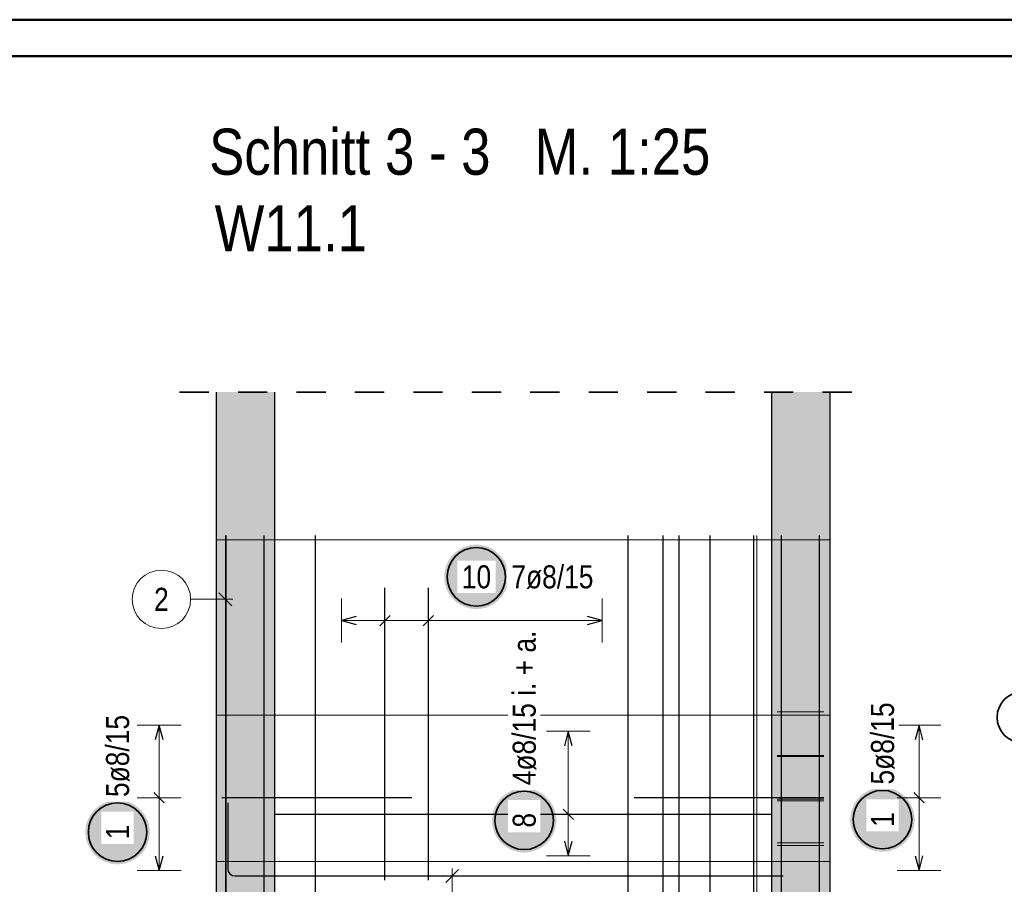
# Model space of a CAD drawing. Header units: millimetres. Extents: x -12.7 to 49.1, y -8.7 to 26.3.
# Tile 26 of 35: x 25.3 to 28.7, y 18.1 to 21. Entities that reach past the tile are written whole.
import ezdxf

# ---------------------------------------------------------------- set-up
doc = ezdxf.new("R2010")
doc.units = ezdxf.units.MM
doc.linetypes.add('HIDDEN', pattern=[0.375, 0.25, -0.125])
doc.layers.add('nplo Bewehrung', color=7, linetype='Continuous', lineweight=20)
doc.styles.add('Arial Narrow', font='ARIALN.TTF')
doc.linetypes.add('STRAKON_Linetype_13', pattern='A,15,[130,ltypeshp.shx,S=1.875,R=-30,X=0,Y=0],-1.875,[130,ltypeshp.shx,S=1.875,R=-30,X=0,Y=0]', length=16.875)

msp = doc.modelspace()

# ---------------------------------------------------------------- hatches: boundary and pattern name
at = {"lineweight": 13, "true_color": 0xd7ffd7}
for points in [[(26.1613, 18.7111), (26.1613, 19.7511), (25.9613, 19.7511), (25.9613, 18.7111)], [(28.0613, 18.7111), (28.0613, 19.7511), (27.8613, 19.7511), (27.8613, 18.7111)], [(26.1613, 15.7111), (26.1613, 18.7111), (25.9613, 18.7111), (25.9613, 15.7111)], [(28.0613, 15.7111), (28.0613, 18.7111), (27.8613, 18.7111), (27.8613, 15.7111)]]:
    msp.add_hatch(color=254, dxfattribs=at).paths.add_polyline_path(points)
at = {"lineweight": 25, "true_color": 0xffffff}
for points in [[(26.9617, 19.1192), (26.9616, 19.1231), (26.9614, 19.1269), (26.9611, 19.1307), (26.9606, 19.1345), (26.96, 19.1383), (26.9593, 19.1421), (26.9584, 19.1458), (26.9574, 19.1496), (26.9563, 19.1532), (26.9551, 19.1569), (26.9537, 19.1604), (26.9522, 19.164), (26.9506, 19.1675), (26.9488, 19.1709), (26.947, 19.1742), (26.945, 19.1775), (26.9429, 19.1807), (26.9407, 19.1839), (26.9384, 19.187), (26.936, 19.1899), (26.9335, 19.1928), (26.9308, 19.1957), (26.9281, 19.1984), (26.9253, 19.201), (26.9224, 19.2035), (26.9194, 19.2059), (26.9164, 19.2082), (26.9132, 19.2104), (26.91, 19.2125), (26.9067, 19.2145), (26.9034, 19.2164), (26.8999, 19.2181), (26.8965, 19.2197), (26.8929, 19.2212), (26.8893, 19.2226), (26.8857, 19.2239), (26.882, 19.225), (26.8783, 19.226), (26.8746, 19.2268), (26.8708, 19.2276), (26.867, 19.2282), (26.8632, 19.2286), (26.8594, 19.229), (26.8555, 19.2292), (26.8517, 19.2292), (26.8479, 19.2292), (26.844, 19.229), (26.8402, 19.2286), (26.8364, 19.2282), (26.8326, 19.2276), (26.8288, 19.2268), (26.8251, 19.226), (26.8214, 19.225), (26.8177, 19.2239), (26.8141, 19.2226), (26.8105, 19.2212), (26.807, 19.2197), (26.8035, 19.2181), (26.8001, 19.2164), (26.7967, 19.2145), (26.7934, 19.2125), (26.7902, 19.2104), (26.7871, 19.2082), (26.784, 19.2059), (26.781, 19.2035), (26.7781, 19.201), (26.7753, 19.1984), (26.7726, 19.1957), (26.77, 19.1928), (26.7674, 19.1899), (26.765, 19.187), (26.7627, 19.1839), (26.7605, 19.1807), (26.7584, 19.1775), (26.7564, 19.1742), (26.7546, 19.1709), (26.7528, 19.1675), (26.7512, 19.164), (26.7497, 19.1604), (26.7483, 19.1569), (26.7471, 19.1532), (26.746, 19.1496), (26.745, 19.1458), (26.7441, 19.1421), (26.7434, 19.1383), (26.7428, 19.1345), (26.7423, 19.1307), (26.742, 19.1269), (26.7418, 19.1231), (26.7417, 19.1192), (26.7418, 19.1154), (26.742, 19.1116), (26.7423, 19.1077), (26.7428, 19.1039), (26.7434, 19.1001), (26.7441, 19.0964), (26.745, 19.0926), (26.746, 19.0889), (26.7471, 19.0852), (26.7483, 19.0816), (26.7497, 19.078), (26.7512, 19.0745), (26.7528, 19.071), (26.7546, 19.0676), (26.7564, 19.0642), (26.7584, 19.0609), (26.7605, 19.0577), (26.7627, 19.0546), (26.765, 19.0515), (26.7674, 19.0485), (26.77, 19.0456), (26.7726, 19.0428), (26.7753, 19.0401), (26.7781, 19.0375), (26.781, 19.035), (26.784, 19.0326), (26.7871, 19.0302), (26.7902, 19.028), (26.7934, 19.026), (26.7967, 19.024), (26.8001, 19.0221), (26.8035, 19.0204), (26.807, 19.0187), (26.8105, 19.0172), (26.8141, 19.0159), (26.8177, 19.0146), (26.8214, 19.0135), (26.8251, 19.0125), (26.8288, 19.0116), (26.8326, 19.0109), (26.8364, 19.0103), (26.8402, 19.0098), (26.844, 19.0095), (26.8479, 19.0093), (26.8517, 19.0092), (26.8555, 19.0093), (26.8594, 19.0095), (26.8632, 19.0098), (26.867, 19.0103), (26.8708, 19.0109), (26.8746, 19.0116), (26.8783, 19.0125), (26.882, 19.0135), (26.8857, 19.0146), (26.8893, 19.0159), (26.8929, 19.0172), (26.8965, 19.0187), (26.8999, 19.0204), (26.9034, 19.0221), (26.9067, 19.024), (26.91, 19.026), (26.9132, 19.028), (26.9164, 19.0302), (26.9194, 19.0326), (26.9224, 19.035), (26.9253, 19.0375), (26.9281, 19.0401), (26.9308, 19.0428), (26.9335, 19.0456), (26.936, 19.0485), (26.9384, 19.0515), (26.9407, 19.0546), (26.9429, 19.0577), (26.945, 19.0609), (26.947, 19.0642), (26.9488, 19.0676), (26.9506, 19.071), (26.9522, 19.0745), (26.9537, 19.078), (26.9551, 19.0816), (26.9563, 19.0852), (26.9574, 19.0889), (26.9584, 19.0926), (26.9593, 19.0964), (26.96, 19.1001), (26.9606, 19.1039), (26.9611, 19.1077), (26.9614, 19.1116)], [(27.1256, 18.2862), (27.1255, 18.2901), (27.1253, 18.2939), (27.125, 18.2977), (27.1245, 18.3015), (27.1239, 18.3053), (27.1232, 18.3091), (27.1223, 18.3128), (27.1213, 18.3166), (27.1202, 18.3202), (27.1189, 18.3239), (27.1176, 18.3274), (27.1161, 18.331), (27.1144, 18.3345), (27.1127, 18.3379), (27.1108, 18.3412), (27.1088, 18.3445), (27.1068, 18.3477), (27.1046, 18.3509), (27.1022, 18.354), (27.0998, 18.3569), (27.0973, 18.3598), (27.0947, 18.3626), (27.092, 18.3654), (27.0892, 18.368), (27.0863, 18.3705), (27.0833, 18.3729), (27.0802, 18.3752), (27.0771, 18.3774), (27.0739, 18.3795), (27.0706, 18.3815), (27.0672, 18.3834), (27.0638, 18.3851), (27.0603, 18.3867), (27.0568, 18.3882), (27.0532, 18.3896), (27.0496, 18.3908), (27.0459, 18.392), (27.0422, 18.393), (27.0384, 18.3938), (27.0347, 18.3946), (27.0309, 18.3952), (27.0271, 18.3956), (27.0232, 18.396), (27.0194, 18.3962), (27.0156, 18.3962), (27.0117, 18.3962), (27.0079, 18.396), (27.0041, 18.3956), (27.0003, 18.3952), (26.9965, 18.3946), (26.9927, 18.3938), (26.9889, 18.393), (26.9852, 18.392), (26.9816, 18.3908), (26.9779, 18.3896), (26.9744, 18.3882), (26.9708, 18.3867), (26.9673, 18.3851), (26.9639, 18.3834), (26.9606, 18.3815), (26.9573, 18.3795), (26.9541, 18.3774), (26.9509, 18.3752), (26.9478, 18.3729), (26.9449, 18.3705), (26.942, 18.368), (26.9391, 18.3654), (26.9364, 18.3626), (26.9338, 18.3598), (26.9313, 18.3569), (26.9289, 18.354), (26.9266, 18.3509), (26.9244, 18.3477), (26.9223, 18.3445), (26.9203, 18.3412), (26.9184, 18.3379), (26.9167, 18.3345), (26.9151, 18.331), (26.9136, 18.3274), (26.9122, 18.3239), (26.9109, 18.3202), (26.9098, 18.3166), (26.9088, 18.3128), (26.908, 18.3091), (26.9072, 18.3053), (26.9066, 18.3015), (26.9062, 18.2977), (26.9058, 18.2939), (26.9056, 18.2901), (26.9056, 18.2862), (26.9056, 18.2824), (26.9058, 18.2786), (26.9062, 18.2747), (26.9066, 18.2709), (26.9072, 18.2671), (26.908, 18.2634), (26.9088, 18.2596), (26.9098, 18.2559), (26.9109, 18.2522), (26.9122, 18.2486), (26.9136, 18.245), (26.9151, 18.2415), (26.9167, 18.238), (26.9184, 18.2346), (26.9203, 18.2312), (26.9223, 18.2279), (26.9244, 18.2247), (26.9266, 18.2216), (26.9289, 18.2185), (26.9313, 18.2155), (26.9338, 18.2126), (26.9364, 18.2098), (26.9391, 18.2071), (26.942, 18.2045), (26.9449, 18.202), (26.9478, 18.1995), (26.9509, 18.1972), (26.9541, 18.195), (26.9573, 18.1929), (26.9606, 18.191), (26.9639, 18.1891), (26.9673, 18.1874), (26.9708, 18.1857), (26.9744, 18.1842), (26.9779, 18.1829), (26.9816, 18.1816), (26.9852, 18.1805), (26.9889, 18.1795), (26.9927, 18.1786), (26.9965, 18.1779), (27.0003, 18.1773), (27.0041, 18.1768), (27.0079, 18.1765), (27.0117, 18.1763), (27.0156, 18.1762), (27.0194, 18.1763), (27.0232, 18.1765), (27.0271, 18.1768), (27.0309, 18.1773), (27.0347, 18.1779), (27.0384, 18.1786), (27.0422, 18.1795), (27.0459, 18.1805), (27.0496, 18.1816), (27.0532, 18.1829), (27.0568, 18.1842), (27.0603, 18.1857), (27.0638, 18.1874), (27.0672, 18.1891), (27.0706, 18.191), (27.0739, 18.1929), (27.0771, 18.195), (27.0802, 18.1972), (27.0833, 18.1995), (27.0863, 18.202), (27.0892, 18.2045), (27.092, 18.2071), (27.0947, 18.2098), (27.0973, 18.2126), (27.0998, 18.2155), (27.1022, 18.2185), (27.1046, 18.2216), (27.1068, 18.2247), (27.1088, 18.2279), (27.1108, 18.2312), (27.1127, 18.2346), (27.1144, 18.238), (27.1161, 18.2415), (27.1176, 18.245), (27.1189, 18.2486), (27.1202, 18.2522), (27.1213, 18.2559), (27.1223, 18.2596), (27.1232, 18.2634), (27.1239, 18.2671), (27.1245, 18.2709), (27.125, 18.2747), (27.1253, 18.2786)], [(28.3515, 18.2888), (28.3514, 18.2927), (28.3512, 18.2965), (28.3509, 18.3003), (28.3504, 18.3042), (28.3498, 18.3079), (28.3491, 18.3117), (28.3482, 18.3155), (28.3472, 18.3192), (28.3461, 18.3228), (28.3448, 18.3265), (28.3434, 18.3301), (28.3419, 18.3336), (28.3403, 18.3371), (28.3386, 18.3405), (28.3367, 18.3438), (28.3347, 18.3471), (28.3327, 18.3504), (28.3304, 18.3535), (28.3281, 18.3566), (28.3257, 18.3596), (28.3232, 18.3624), (28.3206, 18.3653), (28.3179, 18.368), (28.3151, 18.3706), (28.3122, 18.3731), (28.3092, 18.3755), (28.3061, 18.3778), (28.303, 18.38), (28.2997, 18.3821), (28.2965, 18.3841), (28.2931, 18.386), (28.2897, 18.3877), (28.2862, 18.3893), (28.2827, 18.3908), (28.2791, 18.3922), (28.2754, 18.3935), (28.2718, 18.3946), (28.2681, 18.3956), (28.2643, 18.3964), (28.2606, 18.3972), (28.2568, 18.3978), (28.253, 18.3982), (28.2491, 18.3986), (28.2453, 18.3988), (28.2415, 18.3988), (28.2376, 18.3988), (28.2338, 18.3986), (28.23, 18.3982), (28.2261, 18.3978), (28.2224, 18.3972), (28.2186, 18.3964), (28.2148, 18.3956), (28.2111, 18.3946), (28.2075, 18.3935), (28.2038, 18.3922), (28.2002, 18.3908), (28.1967, 18.3893), (28.1932, 18.3877), (28.1898, 18.386), (28.1865, 18.3841), (28.1832, 18.3821), (28.1799, 18.38), (28.1768, 18.3778), (28.1737, 18.3755), (28.1707, 18.3731), (28.1679, 18.3706), (28.165, 18.368), (28.1623, 18.3653), (28.1597, 18.3624), (28.1572, 18.3596), (28.1548, 18.3566), (28.1525, 18.3535), (28.1503, 18.3504), (28.1482, 18.3471), (28.1462, 18.3438), (28.1443, 18.3405), (28.1426, 18.3371), (28.141, 18.3336), (28.1395, 18.3301), (28.1381, 18.3265), (28.1368, 18.3228), (28.1357, 18.3192), (28.1347, 18.3155), (28.1339, 18.3117), (28.1331, 18.3079), (28.1325, 18.3042), (28.1321, 18.3003), (28.1317, 18.2965), (28.1315, 18.2927), (28.1315, 18.2888), (28.1315, 18.285), (28.1317, 18.2812), (28.1321, 18.2773), (28.1325, 18.2735), (28.1331, 18.2697), (28.1339, 18.266), (28.1347, 18.2622), (28.1357, 18.2585), (28.1368, 18.2549), (28.1381, 18.2512), (28.1395, 18.2476), (28.141, 18.2441), (28.1426, 18.2406), (28.1443, 18.2372), (28.1462, 18.2338), (28.1482, 18.2306), (28.1503, 18.2273), (28.1525, 18.2242), (28.1548, 18.2211), (28.1572, 18.2181), (28.1597, 18.2152), (28.1623, 18.2124), (28.165, 18.2097), (28.1679, 18.2071), (28.1707, 18.2046), (28.1737, 18.2022), (28.1768, 18.1999), (28.1799, 18.1977), (28.1832, 18.1956), (28.1865, 18.1936), (28.1898, 18.1917), (28.1932, 18.19), (28.1967, 18.1884), (28.2002, 18.1869), (28.2038, 18.1855), (28.2075, 18.1842), (28.2111, 18.1831), (28.2148, 18.1821), (28.2186, 18.1812), (28.2224, 18.1805), (28.2261, 18.1799), (28.23, 18.1794), (28.2338, 18.1791), (28.2376, 18.1789), (28.2415, 18.1788), (28.2453, 18.1789), (28.2491, 18.1791), (28.253, 18.1794), (28.2568, 18.1799), (28.2606, 18.1805), (28.2643, 18.1812), (28.2681, 18.1821), (28.2718, 18.1831), (28.2754, 18.1842), (28.2791, 18.1855), (28.2827, 18.1869), (28.2862, 18.1884), (28.2897, 18.19), (28.2931, 18.1917), (28.2965, 18.1936), (28.2997, 18.1956), (28.303, 18.1977), (28.3061, 18.1999), (28.3092, 18.2022), (28.3122, 18.2046), (28.3151, 18.2071), (28.3179, 18.2097), (28.3206, 18.2124), (28.3232, 18.2152), (28.3257, 18.2181), (28.3281, 18.2211), (28.3304, 18.2242), (28.3327, 18.2273), (28.3347, 18.2306), (28.3367, 18.2338), (28.3386, 18.2372), (28.3403, 18.2406), (28.3419, 18.2441), (28.3434, 18.2476), (28.3448, 18.2512), (28.3461, 18.2549), (28.3472, 18.2585), (28.3482, 18.2622), (28.3491, 18.266), (28.3498, 18.2697), (28.3504, 18.2735), (28.3509, 18.2773), (28.3512, 18.2812)], [(25.7342, 18.246), (25.7341, 18.2498), (25.7339, 18.2536), (25.7336, 18.2575), (25.7331, 18.2613), (25.7325, 18.2651), (25.7318, 18.2688), (25.7309, 18.2726), (25.7299, 18.2763), (25.7288, 18.28), (25.7275, 18.2836), (25.7262, 18.2872), (25.7247, 18.2907), (25.723, 18.2942), (25.7213, 18.2976), (25.7194, 18.301), (25.7175, 18.3043), (25.7154, 18.3075), (25.7132, 18.3106), (25.7109, 18.3137), (25.7084, 18.3167), (25.7059, 18.3196), (25.7033, 18.3224), (25.7006, 18.3251), (25.6978, 18.3277), (25.6949, 18.3302), (25.6919, 18.3327), (25.6888, 18.335), (25.6857, 18.3372), (25.6825, 18.3393), (25.6792, 18.3412), (25.6758, 18.3431), (25.6724, 18.3448), (25.6689, 18.3465), (25.6654, 18.348), (25.6618, 18.3493), (25.6582, 18.3506), (25.6545, 18.3517), (25.6508, 18.3527), (25.6471, 18.3536), (25.6433, 18.3543), (25.6395, 18.3549), (25.6357, 18.3554), (25.6319, 18.3557), (25.628, 18.3559), (25.6242, 18.356), (25.6203, 18.3559), (25.6165, 18.3557), (25.6127, 18.3554), (25.6089, 18.3549), (25.6051, 18.3543), (25.6013, 18.3536), (25.5976, 18.3527), (25.5939, 18.3517), (25.5902, 18.3506), (25.5866, 18.3493), (25.583, 18.348), (25.5794, 18.3465), (25.576, 18.3448), (25.5725, 18.3431), (25.5692, 18.3412), (25.5659, 18.3393), (25.5627, 18.3372), (25.5595, 18.335), (25.5565, 18.3327), (25.5535, 18.3302), (25.5506, 18.3277), (25.5478, 18.3251), (25.5451, 18.3224), (25.5424, 18.3196), (25.5399, 18.3167), (25.5375, 18.3137), (25.5352, 18.3106), (25.533, 18.3075), (25.5309, 18.3043), (25.5289, 18.301), (25.5271, 18.2976), (25.5253, 18.2942), (25.5237, 18.2907), (25.5222, 18.2872), (25.5208, 18.2836), (25.5196, 18.28), (25.5184, 18.2763), (25.5174, 18.2726), (25.5166, 18.2688), (25.5159, 18.2651), (25.5153, 18.2613), (25.5148, 18.2575), (25.5144, 18.2536), (25.5142, 18.2498), (25.5142, 18.246), (25.5142, 18.2421), (25.5144, 18.2383), (25.5148, 18.2345), (25.5153, 18.2307), (25.5159, 18.2269), (25.5166, 18.2231), (25.5174, 18.2194), (25.5184, 18.2157), (25.5196, 18.212), (25.5208, 18.2083), (25.5222, 18.2048), (25.5237, 18.2012), (25.5253, 18.1978), (25.5271, 18.1943), (25.5289, 18.191), (25.5309, 18.1877), (25.533, 18.1845), (25.5352, 18.1813), (25.5375, 18.1782), (25.5399, 18.1753), (25.5424, 18.1724), (25.5451, 18.1696), (25.5478, 18.1668), (25.5506, 18.1642), (25.5535, 18.1617), (25.5565, 18.1593), (25.5595, 18.157), (25.5627, 18.1548), (25.5659, 18.1527), (25.5692, 18.1507), (25.5725, 18.1488), (25.576, 18.1471), (25.5794, 18.1455), (25.583, 18.144), (25.5866, 18.1426), (25.5902, 18.1414), (25.5939, 18.1402), (25.5976, 18.1392), (25.6013, 18.1384), (25.6051, 18.1376), (25.6089, 18.137), (25.6127, 18.1366), (25.6165, 18.1362), (25.6203, 18.136), (25.6242, 18.136), (25.628, 18.136), (25.6319, 18.1362), (25.6357, 18.1366), (25.6395, 18.137), (25.6433, 18.1376), (25.6471, 18.1384), (25.6508, 18.1392), (25.6545, 18.1402), (25.6582, 18.1414), (25.6618, 18.1426), (25.6654, 18.144), (25.6689, 18.1455), (25.6724, 18.1471), (25.6758, 18.1488), (25.6792, 18.1507), (25.6825, 18.1527), (25.6857, 18.1548), (25.6888, 18.157), (25.6919, 18.1593), (25.6949, 18.1617), (25.6978, 18.1642), (25.7006, 18.1668), (25.7033, 18.1696), (25.7059, 18.1724), (25.7084, 18.1753), (25.7109, 18.1782), (25.7132, 18.1813), (25.7154, 18.1845), (25.7175, 18.1877), (25.7194, 18.191), (25.7213, 18.1943), (25.723, 18.1978), (25.7247, 18.2012), (25.7262, 18.2048), (25.7275, 18.2083), (25.7288, 18.212), (25.7299, 18.2157), (25.7309, 18.2194), (25.7318, 18.2231), (25.7325, 18.2269), (25.7331, 18.2307), (25.7336, 18.2345), (25.7339, 18.2383)]]:
    msp.add_hatch(color=7, dxfattribs=at).paths.add_polyline_path(points)

# ---------------------------------------------------------------- linework, layer by layer
at = {"color": 4, "linetype": 'Continuous', "lineweight": 50}
for p, q in [((43.75, 21.025), (0, 21.025)), ((43.625, 20.9), (0.5, 20.9))]:
    msp.add_line(p, q, dxfattribs=at)
at = {"color": 2, "linetype": 'HIDDEN', "lineweight": 35, "ltscale": 0.25}
msp.add_line((25.8363, 19.7511), (28.1863, 19.7511), dxfattribs=at)
at = {"color": 3, "linetype": 'Continuous', "lineweight": 25}
for p, q in [((25.9613, 19.7511), (25.9613, 18.7111)), ((26.1613, 19.7511), (26.1613, 18.7111)), ((27.8613, 19.7511), (27.8613, 18.7111)), ((28.0613, 19.7511), (28.0613, 18.7111)), ((25.9963, 15.7111), (25.9963, 19.2611)), ((25.9963, 15.7111), (25.9963, 19.2611)), ((26.1263, 15.7111), (26.1263, 19.2611)), ((26.1263, 15.7111), (26.1263, 19.2611)), ((26.3013, 15.7111), (26.3013, 19.2611)), ((26.3013, 15.7111), (26.3013, 19.2611)), ((27.3713, 15.7111), (27.3713, 19.2611)), ((27.3713, 15.7111), (27.3713, 19.2611)), ((27.4913, 15.7111), (27.4913, 19.2611)), ((27.4913, 15.7111), (27.4913, 19.2611)), ((27.546, 15.7111), (27.546, 19.2611)), ((27.6517, 15.7111), (27.6517, 19.2611)), ((27.8017, 15.7111), (27.8017, 19.2611)), ((27.8963, 15.7111), (27.8963, 19.2611)), ((27.8963, 15.7111), (27.8963, 19.2611)), ((28.0263, 15.7111), (28.0263, 19.2611)), ((28.0263, 15.7111), (28.0263, 19.2611)), ((26.539, 18.0811), (26.539, 19.0811)), ((26.6877, 18.0811), (26.6877, 19.0811)), ((26.4403, 18.9832), (26.3903, 18.9698)), ((26.3903, 18.9698), (26.4403, 18.9564)), ((26.5567, 18.9874), (26.5213, 18.9521)), ((26.7053, 18.9874), (26.67, 18.9521)), ((27.2823, 18.9698), (27.2323, 18.9832)), ((27.2323, 18.9564), (27.2823, 18.9698)), ((25.9613, 18.7111), (25.9613, 15.7111)), ((26.1613, 18.7111), (26.1613, 15.7111)), ((27.8613, 18.7111), (27.8613, 15.7111)), ((28.0613, 18.7111), (28.0613, 15.7111)), ((25.7665, 18.6116), (25.7531, 18.5616)), ((25.7799, 18.5616), (25.7665, 18.6116)), ((28.3665, 18.6116), (28.3531, 18.5616)), ((28.3799, 18.5616), (28.3665, 18.6116)), ((27.1665, 18.5916), (27.1531, 18.5416)), ((27.1799, 18.5416), (27.1665, 18.5916)), ((25.7488, 18.381), (25.7841, 18.3457)), ((26.6313, 18.3634), (25.9813, 18.3634)), ((28.0413, 18.3634), (27.3913, 18.3634)), ((28.3488, 18.381), (28.3841, 18.3457)), ((26.0013, 18.3461), (26.0013, 18.1201)), ((26.1613, 18.3073), (27.8613, 18.3073)), ((27.1841, 18.2896), (27.1488, 18.3249)), ((27.1531, 18.2151), (27.1665, 18.1651)), ((27.1665, 18.1651), (27.1799, 18.2151)), ((25.7531, 18.1651), (25.7665, 18.1151)), ((25.7665, 18.1151), (25.7799, 18.1651)), ((28.3531, 18.1651), (28.3665, 18.1151)), ((28.3665, 18.1151), (28.3799, 18.1651)), ((26.0253, 18.0961), (27.9013, 18.0961)), ((26.7911, 18.1182), (26.7469, 18.074))]:
    msp.add_line(p, q, dxfattribs=at)
at = {"color": 9, "linetype": 'Continuous', "lineweight": 0}
for p, q in [((25.9613, 19.2456), (28.0613, 19.2456)), ((25.9933, 19.2611), (25.9933, 15.7111)), ((27.8113, 19.2611), (27.8113, 15.7111)), ((25.8741, 19.0423), (26.0183, 19.0423)), ((26.0154, 19.0202), (25.9712, 19.0644)), ((25.9613, 18.1456), (28.0613, 18.1456))]:
    msp.add_line(p, q, dxfattribs=at)
at = {"color": 5, "linetype": 'Continuous', "lineweight": 18}
for p, q in [((26.3903, 19.0448), (26.3903, 18.8948)), ((26.539, 19.0448), (26.539, 18.8948)), ((26.6877, 19.0448), (26.6877, 18.8948)), ((27.2823, 18.8948), (27.2823, 19.0448)), ((26.3903, 18.9698), (27.2823, 18.9698)), ((25.8415, 18.6116), (25.6915, 18.6116)), ((25.7665, 18.1151), (25.7665, 18.6116)), ((28.4415, 18.6116), (28.2915, 18.6116)), ((28.3665, 18.1151), (28.3665, 18.6116)), ((27.2415, 18.5916), (27.0915, 18.5916)), ((27.1665, 18.5916), (27.1665, 18.1651)), ((25.6915, 18.3634), (25.8415, 18.3634)), ((28.2915, 18.3634), (28.4415, 18.3634)), ((27.2415, 18.3073), (27.0915, 18.3073)), ((27.0915, 18.1651), (27.2415, 18.1651)), ((25.6915, 18.1151), (25.8415, 18.1151)), ((26.769, 17.8624), (26.769, 18.1211)), ((28.2915, 18.1151), (28.4415, 18.1151))]:
    msp.add_line(p, q, dxfattribs=at)
at = {"color": 6, "linetype": 'STRAKON_Linetype_13', "lineweight": 13, "ltscale": 0.01}
msp.add_line((25.9613, 18.6456), (28.0613, 18.6456), dxfattribs=at)
at = {"color": 2, "linetype": 'Continuous', "lineweight": 35}
for centre, radius in [((26.8517, 19.1192), 0.1), ((28.7212, 18.6386), 0.0875), ((27.0156, 18.2862), 0.1), ((28.2415, 18.2888), 0.1), ((25.6242, 18.246), 0.1)]:
    msp.add_circle(centre, radius, dxfattribs=at)
at = {"color": 9, "linetype": 'Continuous', "lineweight": 0}
msp.add_circle((25.7741, 19.0423), 0.1, dxfattribs=at)
at = {"color": 3, "linetype": 'Continuous', "lineweight": 25}
msp.add_arc((26.0253, 18.1201), 0.024, 180, 270, dxfattribs=at)
at = {"layer": 'nplo Bewehrung', "color": 9, "linetype": 'Continuous', "lineweight": 0}
for p, q in [((27.8813, 18.6571), (28.0413, 18.6571)), ((27.8813, 18.6571), (28.0413, 18.6571)), ((27.8813, 18.5078), (28.0413, 18.5078)), ((27.8813, 18.5049), (28.0413, 18.5049)), ((27.8813, 18.3585), (28.0413, 18.3585)), ((27.8813, 18.3526), (28.0413, 18.3526)), ((27.8813, 18.2092), (28.0413, 18.2092)), ((27.8813, 18.2004), (28.0413, 18.2004))]:
    msp.add_line(p, q, dxfattribs=at)

# ---------------------------------------------------------------- texts
at = {"color": 1, "lineweight": 70, "style": 'Arial Narrow'}
for s, p in [('Schnitt 3 - 3   M. 1:25', (25.9375, 20.4947)), ('W11.1', (25.9564, 20.2327))]:
    msp.add_text(s, height=0.1575, dxfattribs=at).set_placement(p)
at = {"color": 9, "lineweight": 0, "insert": (25.7492, 19.0817), "char_height": 0.0788, "attachment_point": 1, "line_spacing_factor": 0.9, "style": 'Arial Narrow'}
msp.add_mtext('2', dxfattribs=at)

# ---------------------------------------------------------------- next in the draw order: texts
at = {"color": 2, "lineweight": 35, "char_height": 0.07875, "attachment_point": 1, "line_spacing_factor": 0.9, "style": 'Arial Narrow', "bg_fill": 3, "box_fill_scale": 1.2, "bg_fill_color": 256, "bg_fill_true_color": 13158600, "bg_fill_transparency": 0}
for s, insert in [('10', (26.8021, 19.1586)), ('7ø8/15', (26.9717, 19.1586))]:
    msp.add_mtext(s, dxfattribs=dict(at, insert=insert))
at = {"color": 2, "lineweight": 35, "attachment_point": 1, "rotation": 90, "line_spacing_factor": 0.9, "style": 'Arial Narrow', "bg_fill": 3, "box_fill_scale": 1.2, "bg_fill_color": 256, "bg_fill_true_color": 13158600, "bg_fill_transparency": 0}
for s, insert, char_height in [('4ø8/15 i. + a.', (26.9762, 18.4062), 0.07875), ('5ø8/15', (28.2021, 18.4088), 0.07875), ('5ø8/15', (25.5848, 18.366), 0.07875), ('8', (26.9762, 18.2614), 0.0788), ('1', (28.2021, 18.264), 0.0788), ('1', (25.5848, 18.2212), 0.0788)]:
    msp.add_mtext(s, dxfattribs=dict(at, insert=insert, char_height=char_height))

doc.saveas('drawing.dxf')
